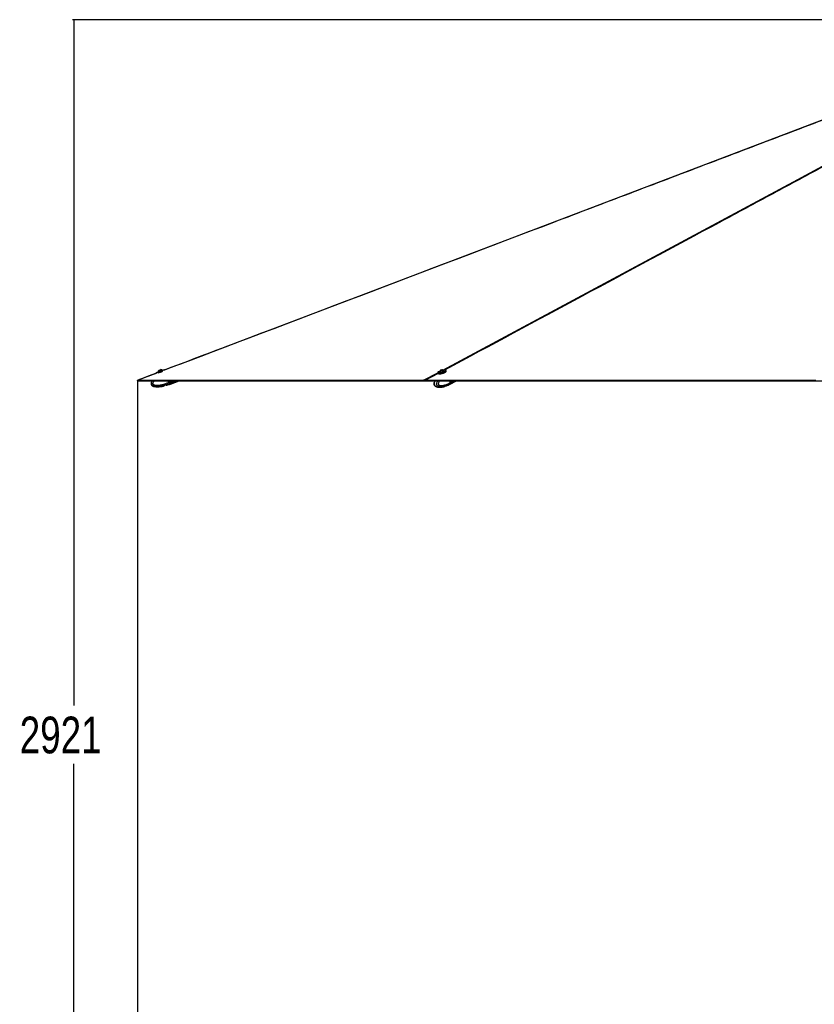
# Paper-space layout '4M DUO In Ground Anchor' of a CAD drawing. Header units: millimetres. Extents: x 20 to 26560, y 40 to 17993.
# Tile 2 of 89: x 741 to 3986, y 4101 to 8122. Entities that reach past the tile are written whole.
import ezdxf

# ---------------------------------------------------------------- set-up
doc = ezdxf.new("R2010")
doc.units = ezdxf.units.MM
doc.layers.add('COMPONENT_GEOMETRY', color=7, linetype='Continuous')
doc.styles.add('SLDTEXTSTYLE0', font='TXT', dxfattribs={"width": 0.75})
doc.dimstyles.new('SLDDIMSTYLE0', dxfattribs={"dimtxt": 150, "dimasz": 6.604, "dimexe": 0, "dimexo": 0.0625, "dimgap": 37.5, "dimtad": 0, "dimtih": 1, "dimtoh": 1, "dimdec": 0, "dimlfac": 0.5, "dimrnd": 1e-09, "dimzin": 12, "dimdsep": 46, "dimtxsty": 'SLDTEXTSTYLE0', "dimsah": 1, "dimcen": 0.09, "dimadec": 0, "dimazin": 3, "dimtfac": 1, "dimtdec": 0, "dimtofl": 0, "dimtmove": 0, "dimatfit": 3, "dimfxl": 1, "dimfrac": 2, "dimtolj": 1, "dimtzin": 12, "dimarcsym": 0})

# ---------------------------------------------------------------- blocks, each defined once
blk = doc.blocks.new('_D_17')
at = {"layer": 'COMPONENT_GEOMETRY', "color": 7, "ltscale": 2}
for p, q in [((9012.3, 8122.3), (955.9, 8122.3)), ((962.2, 8122.3), (962.2, 5320.9)), ((962.2, 2281.3), (962.2, 5082.8)), ((8897.9, 2281.3), (955.9, 2281.3))]:
    blk.add_line(p, q, dxfattribs=at)
for points in [[(962.2, 8122.3), (961.2, 8115.7), (963.2, 8115.7)], [(962.2, 2281.3), (963.2, 2287.9), (961.2, 2287.9)]]:
    blk.add_solid(points, dxfattribs=at)
at = {"layer": 'COMPONENT_GEOMETRY', "color": 7, "ltscale": 2, "insert": (740.5, 5276.1), "char_height": 150, "attachment_point": 1, "style": 'SLDTEXTSTYLE0'}
blk.add_mtext('2921', dxfattribs=at)
blk = doc.blocks.new('_D_19')
at = {"layer": 'COMPONENT_GEOMETRY', "color": 7, "ltscale": 2}
for p, q in [((1221.2, 6646.7), (1221.2, 1127)), ((9298.5, 2280.8), (9298.5, 1127)), ((1221.2, 1133.3), (5038.1, 1133.3)), ((9298.5, 1133.3), (5481.5, 1133.3))]:
    blk.add_line(p, q, dxfattribs=at)
for points in [[(1221.2, 1133.3), (1227.8, 1132.3), (1227.8, 1134.3)], [(9298.5, 1133.3), (9291.9, 1134.3), (9291.9, 1132.3)]]:
    blk.add_solid(points, dxfattribs=at)
at = {"layer": 'COMPONENT_GEOMETRY', "color": 7, "ltscale": 2, "insert": (5038.1, 1207.6), "char_height": 150, "attachment_point": 1, "style": 'SLDTEXTSTYLE0'}
blk.add_mtext('4039', dxfattribs=at)

psp = doc.layouts.new('4M DUO In Ground Anchor')

# ---------------------------------------------------------------- linework, layer by layer
at = {"color": 8, "linetype": 'Continuous', "lineweight": 25, "ltscale": 2}
for p, q in [((1300.18, 6678.8), (1223.33, 6649.61)), ((2390.43, 6649.61), (2447.94, 6680.5)), ((2449.49, 6677.1), (2398.32, 6649.61)), ((1352.25, 6642.2), (1350.22, 6647.65)), ((1352.81, 6642.41), (1366.88, 6647.65)), ((1354.54, 6637.79), (1380.97, 6647.65)), ((2501.4, 6640.82), (2499.6, 6647.65)), ((2501.19, 6636.42), (2522.46, 6647.65)), ((2501.79, 6641.03), (2514.33, 6647.65))]:
    psp.add_line(p, q, dxfattribs=at)
at = {"color": 7, "linetype": 'Continuous', "lineweight": 25, "ltscale": 2}
for p, q in [((1298.64, 6680.34), (1299.19, 6678.86)), ((1305.84, 6683.92), (1305.99, 6683.51)), ((1323.79, 6690.15), (1323.64, 6690.57)), ((1331.91, 6691.29), (1331.43, 6692.57)), ((2447.57, 6680.63), (2448.1, 6678.61)), ((2455.09, 6683.45), (2455.2, 6683.04)), ((2459.83, 6689.32), (2460.86, 6690.41)), ((2462.08, 6689.22), (2459.83, 6689.32)), ((2460.86, 6690.41), (2464.14, 6691.41)), ((2461.16, 6689.26), (2460.86, 6690.41)), ((2465.36, 6690.21), (2462.08, 6689.22)), ((2464.14, 6691.41), (2466.39, 6691.31)), ((2464.52, 6689.96), (2464.14, 6691.41)), ((2466.39, 6691.31), (2465.36, 6690.21)), ((2473.58, 6687.88), (2473.47, 6688.29)), ((2482.2, 6686.55), (2481.41, 6689.54)), ((1221.8, 6647.65), (2393.3, 6647.65)), ((1349.06, 6641.01), (1346.59, 6647.65)), ((1349.06, 6641.01), (1349.07, 6641.01)), ((1349.07, 6641.01), (1352.25, 6642.2)), ((1350.96, 6636.46), (1350.79, 6636.38)), ((1352.81, 6642.41), (1350.86, 6647.65)), ((1353.97, 6637.58), (1350.96, 6636.46)), ((1355.9, 6634.14), (1392.12, 6647.65)), ((2393.3, 6647.65), (2393.29, 6647.65)), ((2393.3, 6647.65), (5221.54, 6647.65)), ((2435.01, 6647.65), (2393.3, 6647.65)), ((2499.14, 6639.64), (2497.03, 6647.65)), ((2498.15, 6633.92), (2524.16, 6647.65)), ((2498.66, 6635.09), (2498.53, 6635.01)), ((2500.79, 6636.21), (2498.66, 6635.09)), ((2499.14, 6639.64), (2501.4, 6640.82)), ((2499.14, 6639.64), (2499.14, 6639.64)), ((2501.55, 6640.98), (2499.79, 6647.65)), ((2501.79, 6641.03), (2500.05, 6647.65)), ((3295.02, 6647.65), (3290.2, 6647.65)), ((3496.42, 6647.65), (3492.62, 6647.65)), ((1331.09, 6627.38), (1328.5, 6625.75)), ((1339.25, 6630.13), (1333.44, 6628.53)), ((1345.15, 6630.34), (1341.93, 6630.37)), ((1345.46, 6630.57), (1352.15, 6632.74)), ((1352.15, 6632.74), (1355.34, 6633.93)), ((2439.86, 6624.78), (2439.13, 6625.1)), ((2441.14, 6624.21), (2439.86, 6624.78)), ((2480.56, 6626.01), (2478.1, 6625.28)), ((2487.39, 6628.76), (2483.28, 6627.16)), ((2488.02, 6629.02), (2495.4, 6632.47)), ((2488.03, 6629), (2488.23, 6629)), ((2488.27, 6629.02), (2488.23, 6629)), ((2495.5, 6632.52), (2497.76, 6633.71))]:
    psp.add_line(p, q, dxfattribs=at)
at = {"color": 7, "linetype": 'Continuous', "lineweight": 25, "ltscale": 2, "flags": 128}
for points in [[(4692.62, 7968), (4444.32, 7873.65), (3985.61, 7699.38), (3166.49, 7388.21), (2123.96, 6992.17), (1665.24, 6817.92), (1640.01, 6808.33), (1614.78, 6798.75), (1589.57, 6789.17), (1564.93, 6779.81), (1541.1, 6770.76), (1518.1, 6762.02), (1495.92, 6753.6), (1474.08, 6745.3), (1459.11, 6739.61), (1441.92, 6733.08), (1422.5, 6725.71), (1400.86, 6717.49), (1377, 6708.42), (1350.92, 6698.51), (1331.91, 6691.29)], [(1299.19, 6678.86), (1295.68, 6677.53), (1265.1, 6665.91), (1232.54, 6653.55), (1221.17, 6649.23)], [(1298.87, 6680.85), (1299.06, 6680.92), (1299.87, 6681.23), (1301.3, 6681.76), (1303.28, 6682.5), (1305.74, 6683.42), (1308.57, 6684.47), (1311.67, 6685.63), (1314.89, 6686.83)], [(1305.84, 6683.92), (1306, 6683.98), (1306.78, 6684.28), (1308.15, 6684.79), (1310.01, 6685.48), (1312.22, 6686.31), (1314.62, 6687.2), (1317.03, 6688.1), (1319.26, 6688.93), (1321.16, 6689.64), (1322.59, 6690.17), (1323.43, 6690.49), (1323.64, 6690.57)], [(1308.63, 6690.03), (1308.84, 6690.11), (1309.69, 6690.42), (1311.05, 6690.93), (1312.72, 6691.55), (1314.44, 6692.19), (1315.96, 6692.76), (1317.04, 6693.16), (1317.52, 6693.34), (1317.53, 6693.35)], [(1314.89, 6686.83), (1318.12, 6688.03), (1321.21, 6689.19), (1324.05, 6690.25), (1326.51, 6691.16), (1328.49, 6691.9), (1329.92, 6692.44), (1330.73, 6692.74), (1330.91, 6692.81)], [(2476.86, 6685.07), (2474.27, 6683.84), (2471.29, 6682.66), (2468.02, 6681.57), (2464.61, 6680.64), (2461.19, 6679.88), (2457.91, 6679.34), (2454.9, 6679.03), (2452.28, 6678.97), (2450.16, 6679.16), (2448.63, 6679.59), (2447.74, 6680.25), (2447.57, 6680.63)], [(2456.71, 6687.45), (2456.24, 6687.26), (2453.51, 6686.08), (2451.21, 6684.87), (2449.46, 6683.68), (2448.32, 6682.57), (2447.83, 6681.57), (2447.99, 6680.79)], [(2455.09, 6683.77), (2455.24, 6683.19), (2456.04, 6682.76), (2457.46, 6682.56)], [(2457.46, 6682.56), (2459.38, 6682.61), (2461.66, 6682.9), (2464.14, 6683.41), (2466.63, 6684.1), (2468.95, 6684.93), (2470.91, 6685.82), (2472.39, 6686.72), (2473.26, 6687.56), (2473.47, 6688.27), (2473.31, 6688.57)], [(2459.7, 6688.66), (2461.14, 6688.73), (2462.88, 6689.04), (2464.66, 6689.55), (2466.2, 6690.17), (2467.27, 6690.82), (2467.71, 6691.39), (2467.44, 6691.79), (2466.52, 6691.97), (2465.08, 6691.9), (2463.34, 6691.58), (2461.56, 6691.08), (2460.02, 6690.45), (2458.95, 6689.81), (2458.51, 6689.24), (2458.78, 6688.84), (2459.7, 6688.66)], [(2480.96, 6689.52), (2480.93, 6689.79), (2480.4, 6690.53), (2479.21, 6691.06), (2477.42, 6691.37), (2475.09, 6691.43), (2472.33, 6691.25), (2470.09, 6690.97)], [(2481.41, 6689.54), (2481.42, 6689.51), (2481.27, 6688.57), (2480.43, 6687.49), (2478.94, 6686.3), (2476.86, 6685.07)], [(2477.65, 6682.07), (2479.73, 6683.3), (2481.22, 6684.49), (2482.06, 6685.57), (2482.21, 6686.51), (2482.2, 6686.55)], [(1223.33, 6649.61), (1224.93, 6649.61), (1231.36, 6649.61), (1234.58, 6649.61), (1241, 6649.61), (1244.22, 6649.61), (1250.64, 6649.61), (1253.86, 6649.61), (1260.29, 6649.61), (1263.5, 6649.61), (1266.71, 6649.61), (1273.14, 6649.61), (1276.36, 6649.61), (1282.78, 6649.61), (1286, 6649.61), (1292.42, 6649.61), (1295.64, 6649.61), (1298.85, 6649.61), (1305.28, 6649.61), (1308.49, 6649.61), (1314.92, 6649.61), (1318.14, 6649.61), (1324.56, 6649.61), (1327.78, 6649.61), (1334.2, 6649.61), (1337.42, 6649.61), (1340.63, 6649.61), (1347.06, 6649.61), (1350.27, 6649.61), (1356.7, 6649.61), (1359.91, 6649.61), (1366.34, 6649.61), (1369.56, 6649.61), (1375.98, 6649.61), (1379.2, 6649.61), (1382.41, 6649.61), (1388.84, 6649.61), (1392.05, 6649.61), (1398.48, 6649.61), (1401.69, 6649.61), (1408.12, 6649.61), (1411.34, 6649.61), (1417.76, 6649.61), (1420.98, 6649.61), (1424.19, 6649.61), (1430.62, 6649.61), (1433.83, 6649.61), (1440.26, 6649.61), (1443.47, 6649.61), (1449.9, 6649.61), (1453.12, 6649.61), (1456.33, 6649.61), (1462.76, 6649.61), (1465.97, 6649.61), (1472.4, 6649.61), (1475.61, 6649.61), (1482.04, 6649.61), (1485.25, 6649.61), (1491.68, 6649.61), (1494.89, 6649.61), (1498.11, 6649.61), (1504.54, 6649.61), (1507.75, 6649.61), (1514.18, 6649.61), (1517.39, 6649.61), (1523.82, 6649.61), (1527.03, 6649.61), (1533.46, 6649.61), (1536.67, 6649.61), (1539.89, 6649.61), (1546.32, 6649.61), (1549.53, 6649.61), (1555.96, 6649.61), (1559.17, 6649.61), (1565.6, 6649.61), (1568.81, 6649.61), (1575.24, 6649.61), (1578.45, 6649.61), (1581.67, 6649.61), (1588.09, 6649.61), (1591.31, 6649.61), (1597.74, 6649.61), (1600.95, 6649.61), (1607.38, 6649.61), (1610.59, 6649.61), (1613.81, 6649.61), (1620.23, 6649.61), (1623.45, 6649.61), (1629.87, 6649.61), (1633.09, 6649.61), (1639.52, 6649.61), (1642.73, 6649.61), (1649.16, 6649.61), (1652.37, 6649.61), (1655.58, 6649.61), (1662.01, 6649.61), (1665.23, 6649.61), (1671.65, 6649.61), (1674.87, 6649.61), (1681.3, 6649.61), (1684.51, 6649.61), (1690.94, 6649.61), (1694.15, 6649.61), (1697.36, 6649.61), (1703.79, 6649.61), (1707.01, 6649.61), (1713.43, 6649.61), (1716.65, 6649.61), (1723.07, 6649.61), (1726.29, 6649.61), (1732.72, 6649.61), (1735.93, 6649.61), (1739.14, 6649.61), (1745.57, 6649.61), (1748.78, 6649.61), (1755.21, 6649.61), (1758.43, 6649.61), (1764.85, 6649.61), (1768.07, 6649.61), (1771.28, 6649.61), (1777.71, 6649.61), (1780.92, 6649.61), (1787.35, 6649.61), (1790.56, 6649.61), (1796.99, 6649.61), (1800.21, 6649.61), (1806.63, 6649.61), (1809.85, 6649.61), (1813.06, 6649.61), (1819.49, 6649.61), (1822.7, 6649.61), (1829.13, 6649.61), (1832.34, 6649.61), (1838.77, 6649.61), (1841.98, 6649.61), (1848.41, 6649.61), (1851.63, 6649.61), (1854.84, 6649.61), (1861.27, 6649.61), (1864.48, 6649.61), (1870.91, 6649.61), (1874.12, 6649.61), (1880.55, 6649.61), (1883.76, 6649.61), (1890.19, 6649.61), (1893.41, 6649.61), (1896.62, 6649.61), (1903.05, 6649.61), (1906.26, 6649.61), (1912.69, 6649.61), (1915.9, 6649.61), (1922.33, 6649.61), (1925.54, 6649.61), (1928.76, 6649.61), (1935.18, 6649.61), (1938.4, 6649.61), (1944.83, 6649.61), (1948.04, 6649.61), (1954.47, 6649.61), (1957.68, 6649.61), (1964.11, 6649.61), (1967.32, 6649.61), (1970.54, 6649.61), (1976.96, 6649.61), (1980.18, 6649.61), (1986.6, 6649.61), (1989.82, 6649.61), (1996.25, 6649.61), (1999.46, 6649.61), (2005.89, 6649.61), (2009.1, 6649.61), (2012.32, 6649.61), (2018.74, 6649.61), (2021.96, 6649.61), (2028.38, 6649.61), (2031.6, 6649.61), (2038.03, 6649.61), (2041.24, 6649.61), (2047.67, 6649.61), (2050.88, 6649.61), (2054.09, 6649.61), (2060.52, 6649.61), (2063.74, 6649.61), (2070.16, 6649.61), (2073.38, 6649.61), (2079.8, 6649.61), (2083.02, 6649.61), (2086.23, 6649.61), (2092.66, 6649.61), (2095.87, 6649.61), (2102.3, 6649.61), (2105.51, 6649.61), (2111.94, 6649.61), (2115.16, 6649.61), (2121.58, 6649.61), (2124.8, 6649.61), (2128.01, 6649.61), (2134.44, 6649.61), (2137.65, 6649.61), (2144.08, 6649.61), (2147.29, 6649.61), (2153.72, 6649.61), (2156.93, 6649.61), (2163.36, 6649.61), (2166.58, 6649.61), (2169.79, 6649.61), (2176.22, 6649.61), (2179.43, 6649.61), (2185.86, 6649.61), (2189.07, 6649.61), (2195.5, 6649.61), (2198.71, 6649.61), (2205.14, 6649.61), (2208.35, 6649.61), (2211.57, 6649.61), (2218, 6649.61), (2221.21, 6649.61), (2227.64, 6649.61), (2230.85, 6649.61), (2237.28, 6649.61), (2240.49, 6649.61), (2243.71, 6649.61), (2250.13, 6649.61), (2253.35, 6649.61), (2259.77, 6649.61), (2262.99, 6649.61), (2269.42, 6649.61), (2272.63, 6649.61), (2279.06, 6649.61), (2282.27, 6649.61), (2285.49, 6649.61), (2291.91, 6649.61), (2295.13, 6649.61), (2301.55, 6649.61), (2304.77, 6649.61), (2311.2, 6649.61), (2314.41, 6649.61), (2320.84, 6649.61), (2324.05, 6649.61), (2327.26, 6649.61), (2333.69, 6649.61), (2336.91, 6649.61), (2343.33, 6649.61), (2346.55, 6649.61), (2352.97, 6649.61), (2356.19, 6649.61), (2362.61, 6649.61), (2365.83, 6649.61), (2369.04, 6649.61), (2375.47, 6649.61), (2378.68, 6649.61), (2384.56, 6649.61), (2390.43, 6649.61)], [(1281.57, 6647.65), (1281.2, 6647.18), (1279.15, 6643.83), (1277.92, 6641.01), (1277.14, 6637.66), (1277.14, 6634.93), (1277.7, 6632.67), (1279, 6630.29), (1281.94, 6627.46), (1284.33, 6626.05), (1287.52, 6624.74), (1291.65, 6623.66), (1296.84, 6622.91), (1303.19, 6622.63), (1310.76, 6622.95), (1322.75, 6624.55), (1328.13, 6625.78), (1328.13, 6625.78)], [(1352.81, 6642.41), (1352.8, 6642.4), (1352.77, 6642.39), (1352.72, 6642.37), (1352.65, 6642.34), (1352.56, 6642.31), (1352.47, 6642.28), (1352.36, 6642.24), (1352.25, 6642.2)], [(1353.97, 6637.58), (1353.82, 6638), (1353.64, 6638.48), (1353.44, 6639.01), (1353.22, 6639.59), (1352.99, 6640.21), (1352.75, 6640.86), (1352.5, 6641.52), (1352.25, 6642.2)], [(1354.54, 6637.79), (1354.38, 6638.21), (1354.2, 6638.69), (1354, 6639.22), (1353.78, 6639.8), (1353.55, 6640.42), (1353.31, 6641.07), (1353.07, 6641.73), (1352.81, 6642.41)], [(1355.9, 6634.14), (1355.81, 6634.37), (1355.55, 6635.07), (1355.12, 6636.22), (1354.54, 6637.79)], [(2398.32, 6649.61), (2402.2, 6649.61), (2417.72, 6649.61), (2425.48, 6649.61), (2441, 6649.61), (2448.75, 6649.61), (2464.27, 6649.61), (2472.03, 6649.61), (2487.55, 6649.61), (2495.31, 6649.61), (2503.07, 6649.61), (2518.58, 6649.61), (2526.34, 6649.61), (2541.86, 6649.61), (2549.62, 6649.61), (2565.14, 6649.61), (2572.9, 6649.61), (2580.65, 6649.61), (2596.17, 6649.61), (2603.93, 6649.61), (2619.45, 6649.61), (2627.21, 6649.61), (2642.72, 6649.61), (2650.48, 6649.61), (2666, 6649.61), (2673.76, 6649.61), (2681.52, 6649.61), (2697.04, 6649.61), (2704.79, 6649.61), (2720.31, 6649.61), (2728.07, 6649.61), (2743.59, 6649.61), (2751.35, 6649.61), (2766.86, 6649.61), (2774.62, 6649.61), (2782.38, 6649.61), (2797.9, 6649.61), (2805.66, 6649.61), (2821.18, 6649.61), (2828.93, 6649.61), (2844.45, 6649.61), (2852.21, 6649.61), (2867.73, 6649.61), (2875.49, 6649.61), (2883.25, 6649.61), (2898.76, 6649.61), (2906.52, 6649.61), (2922.04, 6649.61), (2929.8, 6649.61), (2945.32, 6649.61), (2953.08, 6649.61), (2960.83, 6649.61), (2976.35, 6649.61), (2984.11, 6649.61), (2999.63, 6649.61), (3007.39, 6649.61), (3022.9, 6649.61), (3030.66, 6649.61), (3046.18, 6649.61), (3053.94, 6649.61), (3061.7, 6649.61), (3077.22, 6649.61), (3084.97, 6649.61), (3100.49, 6649.61), (3108.25, 6649.61), (3123.77, 6649.61), (3131.53, 6649.61), (3147.04, 6649.61), (3154.8, 6649.61), (3162.56, 6649.61), (3178.08, 6649.61), (3185.84, 6649.61), (3201.36, 6649.61), (3209.11, 6649.61), (3224.63, 6649.61), (3232.39, 6649.61), (3247.91, 6649.61), (3255.67, 6649.61), (3263.43, 6649.61), (3278.94, 6649.61), (3286.7, 6649.61), (3302.22, 6649.61), (3309.98, 6649.61), (3325.5, 6649.61), (3333.26, 6649.61), (3341.01, 6649.61), (3356.53, 6649.61), (3364.29, 6649.61), (3379.81, 6649.61), (3387.57, 6649.61), (3403.08, 6649.61), (3410.84, 6649.61), (3426.36, 6649.61), (3434.12, 6649.61), (3441.88, 6649.61), (3457.4, 6649.61), (3465.15, 6649.61), (3480.67, 6649.61), (3488.43, 6649.61), (3503.95, 6649.61), (3511.71, 6649.61), (3527.22, 6649.61), (3534.98, 6649.61), (3542.74, 6649.61), (3558.26, 6649.61), (3566.02, 6649.61), (3581.54, 6649.61), (3589.29, 6649.61), (3604.81, 6649.61), (3612.57, 6649.61), (3628.09, 6649.61), (3635.85, 6649.61), (3643.61, 6649.61), (3659.12, 6649.61), (3666.88, 6649.61), (3682.4, 6649.61), (3690.16, 6649.61), (3705.68, 6649.61), (3713.44, 6649.61), (3721.19, 6649.61), (3736.71, 6649.61), (3744.47, 6649.61), (3759.99, 6649.61), (3767.75, 6649.61), (3783.26, 6649.61), (3791.02, 6649.61), (3806.54, 6649.61), (3814.3, 6649.61), (3822.06, 6649.61), (3837.58, 6649.61), (3845.33, 6649.61), (3860.85, 6649.61), (3868.61, 6649.61), (3884.13, 6649.61), (3891.89, 6649.61), (3907.4, 6649.61), (3915.16, 6649.61), (3922.92, 6649.61), (3938.44, 6649.61), (3946.2, 6649.61), (3961.72, 6649.61), (3969.47, 6649.61), (3984.99, 6649.61), (3992.75, 6649.61)], [(2497.76, 6633.71), (2499.19, 6634.65), (2500.79, 6636.21)], [(2498.15, 6633.92), (2499.59, 6634.86), (2501.19, 6636.42)], [(2495.5, 6632.52), (2495.07, 6632.31), (2494.88, 6632.22)]]:
    psp.add_lwpolyline(points, dxfattribs=at)
at = {"color": 8, "linetype": 'Continuous', "lineweight": 25, "ltscale": 2, "flags": 128}
for points in [[(2468.29, 6691.43), (3918.21, 7470.36), (4118.28, 7577.84), (4318.36, 7685.33), (4518.46, 7792.82), (4718.57, 7900.32), (4830.54, 7960.47)], [(1315.03, 6686.46), (1311.73, 6685.22), (1308.57, 6684.04), (1305.67, 6682.96), (1303.15, 6682.02), (1301.12, 6681.26), (1299.66, 6680.72), (1298.83, 6680.41), (1298.64, 6680.34)], [(1306.49, 6679.85), (1306.78, 6679.96), (1309.69, 6681.05), (1312.85, 6682.23), (1316.15, 6683.46)], [(1331.43, 6692.57), (1331.24, 6692.5), (1330.41, 6692.19), (1328.95, 6691.65), (1326.92, 6690.89), (1324.4, 6689.95), (1321.5, 6688.87), (1318.33, 6687.69), (1315.03, 6686.46)], [(1316.15, 6683.46), (1319.45, 6684.69), (1322.62, 6685.87), (1324.71, 6686.65)], [(2447.99, 6680.79), (2448.03, 6680.74), (2448.89, 6680.09), (2450.39, 6679.67), (2452.46, 6679.48), (2455.02, 6679.54), (2457.96, 6679.84), (2461.17, 6680.37), (2464.51, 6681.11), (2467.84, 6682.03), (2471.03, 6683.09), (2473.95, 6684.24), (2476.48, 6685.44)], [(1352.15, 6632.74), (1352.06, 6632.97), (1351.8, 6633.67), (1351.38, 6634.82), (1350.79, 6636.38)], [(1355.34, 6633.93), (1355.25, 6634.16), (1354.99, 6634.86), (1354.56, 6636.01), (1353.97, 6637.58)], [(2495.41, 6632.47), (2496.93, 6633.45), (2498.53, 6635.01)], [(2501.55, 6640.98), (2501.55, 6640.97), (2501.55, 6640.94), (2501.52, 6640.9), (2501.47, 6640.87), (2501.4, 6640.82)]]:
    psp.add_lwpolyline(points, dxfattribs=at)
at = {"color": 7, "linetype": 'Continuous', "lineweight": 25, "ltscale": 4}
for centre, radius, start, end in [((1299.01, 6680.48), 0.4, 110.4599, 200.4599), ((1316.41, 6682.78), 10.63, 137.00077, 173.79828), ((1316.41, 6682.78), 10.63, 47.12152, 83.91903), ((1331.05, 6692.43), 0.4, 20.4599, 110.4599), ((2452.61, 6731.06), 55.02, 269.19869, 297.07893), ((2451.87, 6733.25), 57.56, 272.1132, 296.41114), ((2465.46, 6681.4), 10.63, 127.32519, 167.16889), ((2465.46, 6681.4), 10.63, 42.35463, 82.19833), ((2472.73, 6692.34), 11.65, 294.0048, 318.8565), ((1353.83, 6638.12), 0.554, 285.39204, 14.27119), ((2496.44, 6639.13), 5.24, 326.21996, 18.8843), ((2496.84, 6639.34), 5.24, 326.21996, 18.8843), ((1355.13, 6634.49), 0.6, 290.4599, 20.4599)]:
    psp.add_arc(centre, radius, start, end, dxfattribs=at)
at = {"color": 8, "linetype": 'Continuous', "lineweight": 25, "ltscale": 4}
psp.add_arc((2474.43, 6692.2), 7.06, 286.88946, 337.728, dxfattribs=at)
at = {"color": 8, "linetype": 'Continuous', "lineweight": 25, "ltscale": 2}
for points, knots in [([(4693.35, 7967.9), (4616.94, 7938.86), (4437.66, 7870.71), (4155.49, 7763.5), (3846.84, 7646.24), (3538.2, 7528.99), (3229.55, 7411.73), (2493.88, 7132.26), (1861.1, 6891.88), (1331.2, 6690.59)], [0, 0, 0, 0, 0.0681806, 0.1599808, 0.2517809, 0.3435811, 0.4353814, 0.5271816, 1, 1, 1, 1]), ([(4842.58, 7962.97), (4791.64, 7935.57), (4668.01, 7869.07), (4471.57, 7763.5), (4253.36, 7646.24), (4035.13, 7528.99), (3816.9, 7411.73), (3297.21, 7132.52), (2850.26, 6892.4), (2476.05, 6691.37)], [0, 0, 0, 0, 0.06461381, 0.15682586, 0.24903788, 0.34125, 0.43346213, 0.52567423, 1, 1, 1, 1]), ([(1350.79, 6636.38), (1350.79, 6636.38), (1350.79, 6632.06), (1334.8, 6632.57), (1324.04, 6626.55), (1310.48, 6624.75), (1300.05, 6624.07), (1292.2, 6624.74), (1285.96, 6626.51), (1282.19, 6628.49), (1279.95, 6630.85), (1278.72, 6633.04), (1278.08, 6635.64), (1278.53, 6639.55), (1280.31, 6643.72), (1282.38, 6646.36), (1283.39, 6647.65)], [0, 0, 0, 0, 0.0000013, 0.1404018, 0.3300935, 0.4662625, 0.5649095, 0.6720066, 0.7184177, 0.7745732, 0.8073758, 0.8216335, 0.8556794, 0.8916637, 0.9470342, 1, 1, 1, 1]), ([(1290.66, 6647.65), (1289.85, 6646.86), (1287.75, 6644.81), (1285.32, 6641.44), (1283.81, 6638.19), (1283.49, 6636.05), (1283.74, 6634.96), (1284.24, 6634.09), (1285.53, 6632.81), (1288.06, 6631.56), (1293.11, 6630.12), (1300.07, 6629.54), (1309.86, 6630.03), (1322.22, 6632.04), (1335.76, 6635.72), (1345.04, 6639.41), (1349.06, 6641.01)], [0, 0, 0, 0, 0.040791, 0.1055878, 0.148573, 0.1686713, 0.1821039, 0.1877433, 0.2046287, 0.2463363, 0.2877811, 0.3935602, 0.4958527, 0.6403094, 0.8440282, 1, 1, 1, 1]), ([(2439.13, 6625.1), (2439.07, 6625.13), (2437.9, 6625.64), (2436.19, 6627.15), (2434.64, 6629.47), (2433.77, 6631.67), (2433.32, 6634.26), (2433.58, 6638.18), (2434.88, 6642.69), (2436.29, 6645.98), (2437.29, 6647.56), (2437.34, 6647.65)], [0, 0, 0, 0, 0.010015, 0.1951382, 0.3032723, 0.3502756, 0.4625095, 0.5811374, 0.7636598, 0.9859396, 1, 1, 1, 1]), ([(2498.53, 6635.01), (2498.53, 6635.01), (2494.19, 6635.01), (2489.01, 6628.42), (2477.39, 6625.76), (2467.71, 6623.27), (2459.66, 6622.72), (2453.75, 6623.35), (2449.08, 6625.13), (2446.3, 6627.1), (2444.69, 6629.46), (2443.81, 6631.65), (2443.36, 6634.25), (2443.73, 6638.17), (2445.31, 6642.66), (2447.07, 6645.95), (2448.28, 6647.53), (2448.37, 6647.65)], [0, 0, 0, 0, 0.000005, 0.1377746, 0.3239067, 0.4575227, 0.5543207, 0.6594112, 0.7049519, 0.7600561, 0.7922439, 0.8062349, 0.8396422, 0.8749527, 0.9292835, 0.9946481, 1, 1, 1, 1]), ([(2456.62, 6647.65), (2455.64, 6646.41), (2453.68, 6643.93), (2451.49, 6640.05), (2450.31, 6636.79), (2450.04, 6634.66), (2450.21, 6633.57), (2450.57, 6632.7), (2451.51, 6631.42), (2453.39, 6630.16), (2457.14, 6628.73), (2462.34, 6628.15), (2469.66, 6628.64), (2478.94, 6630.66), (2489.11, 6634.35), (2496.11, 6638.04), (2499.14, 6639.64)], [0, 0, 0, 0, 0.06268213, 0.12600311, 0.16800631, 0.18764704, 0.20077283, 0.20628247, 0.2227839, 0.26354342, 0.3040433, 0.40740189, 0.50735918, 0.64852304, 0.84759289, 1, 1, 1, 1])]:
    psp.add_open_spline(points, degree=3, knots=knots, dxfattribs=at)
at = {"color": 7, "linetype": 'Continuous', "lineweight": 25, "ltscale": 2}
for points, knots in [([(1223.33, 6649.61), (1222.8, 6649.58), (1222.05, 6649.53), (1221.37, 6649.3), (1221.17, 6649.23)], [0, 0, 0, 0, 0.70073263, 1, 1, 1, 1]), ([(1221.8, 6647.65), (1221.7, 6647.92), (1221.49, 6648.44), (1221.28, 6648.96), (1221.17, 6649.23)], [0, 0, 0, 0, 0.50002, 1, 1, 1, 1]), ([(1349.07, 6641.01), (1349.32, 6640.38), (1349.82, 6639.13), (1350.47, 6637.57), (1350.81, 6636.77), (1350.95, 6636.47), (1350.96, 6636.46)], [0, 0, 0, 0, 0.35028106, 0.70058224, 0.98591097, 1, 1, 1, 1]), ([(2392.85, 6649.23), (2392.27, 6649.37), (2391.43, 6649.58), (2390.66, 6649.6), (2390.43, 6649.61)], [0, 0, 0, 0, 0.70075411, 1, 1, 1, 1]), ([(2398.32, 6649.61), (2397.03, 6649.58), (2395.19, 6649.53), (2393.39, 6649.3), (2392.85, 6649.23)], [0, 0, 0, 0, 0.7007287, 1, 1, 1, 1]), ([(2392.85, 6649.23), (2392.92, 6648.96), (2393.07, 6648.44), (2393.22, 6647.92), (2393.3, 6647.65)], [0, 0, 0, 0, 0.500014, 1, 1, 1, 1]), ([(2436.86, 6647.65), (2436.82, 6647.59), (2436.09, 6646.41), (2435.1, 6644.19), (2433.97, 6641.23), (2433.21, 6638.59), (2432.87, 6636.02), (2432.94, 6633.53), (2433.46, 6631.23), (2434.41, 6629.25), (2435.63, 6627.74), (2437.08, 6626.36), (2438.28, 6625.46), (2439.05, 6625.1), (2439.11, 6625.07)], [0, 0, 0, 0, 0.0098498, 0.1734466, 0.2886766, 0.3873391, 0.4856812, 0.5768791, 0.6630883, 0.7468636, 0.8208605, 0.887624, 0.9908397, 1, 1, 1, 1]), ([(2499.14, 6639.64), (2499.27, 6639.01), (2499.54, 6637.76), (2499.31, 6636.2), (2498.91, 6635.4), (2498.67, 6635.1), (2498.66, 6635.09)], [0, 0, 0, 0, 0.3503086, 0.7005753, 0.9859537, 1, 1, 1, 1]), ([(2500.89, 6636.29), (2501.05, 6636.51), (2501.47, 6637.08), (2501.62, 6637.84), (2501.71, 6638.3)], [0, 0, 0, 0, 0.3893732, 1, 1, 1, 1]), ([(2501.71, 6638.3), (2501.73, 6638.36), (2501.9, 6638.92), (2501.8, 6639.87), (2501.61, 6640.72), (2501.55, 6640.98)], [0, 0, 0, 0, 0.0717341, 0.7239208, 1, 1, 1, 1]), ([(3922.45, 6647.65), (3922.28, 6647.65), (3921.75, 6647.65), (3921.23, 6647.65), (3920.87, 6647.65)], [0, 0, 0, 0, 0.3175562, 1, 1, 1, 1]), ([(1328.16, 6625.63), (1328.15, 6625.63), (1328.12, 6625.62), (1328.34, 6625.7), (1328.5, 6625.75)], [0, 0, 0, 0, 0.2889975, 1, 1, 1, 1]), ([(1331.09, 6627.38), (1331.25, 6627.52), (1331.56, 6627.78), (1332.35, 6628.18), (1333.02, 6628.42), (1333.39, 6628.52), (1333.44, 6628.53)], [0, 0, 0, 0, 0.31952499, 0.63963937, 0.94704475, 1, 1, 1, 1]), ([(1339.25, 6630.13), (1339.57, 6630.21), (1340.21, 6630.37), (1341.11, 6630.45), (1341.66, 6630.42), (1341.89, 6630.38), (1341.93, 6630.37)], [0, 0, 0, 0, 0.3056247, 0.6108176, 0.930643, 1, 1, 1, 1]), ([(1345.15, 6630.34), (1345.3, 6630.37), (1345.54, 6630.42), (1345.52, 6630.41), (1345.51, 6630.41)], [0, 0, 0, 0, 0.6381349, 1, 1, 1, 1]), ([(2439.9, 6624.85), (2440.7, 6624.4), (2442.53, 6623.38), (2445.21, 6622.61), (2448.6, 6621.81), (2452.75, 6621.28), (2457.8, 6621.2), (2463.35, 6621.64), (2469.62, 6622.73), (2474.7, 6623.93), (2477.63, 6625), (2478.13, 6625.19)], [0, 0, 0, 0, 0.0614052, 0.1391348, 0.1904465, 0.3064557, 0.4430184, 0.5747442, 0.7444393, 0.9566662, 1, 1, 1, 1]), ([(2480.56, 6626.01), (2480.86, 6626.14), (2481.47, 6626.41), (2482.39, 6626.81), (2482.98, 6627.05), (2483.24, 6627.14), (2483.28, 6627.16)], [0, 0, 0, 0, 0.3195006, 0.6396072, 0.947046, 1, 1, 1, 1]), ([(2487.39, 6628.76), (2487.59, 6628.84), (2487.99, 6629), (2488.28, 6629.08), (2488.26, 6629.05), (2488.26, 6629.04)], [0, 0, 0, 0, 0.3931476, 0.7854688, 1, 1, 1, 1]), ([(2488.03, 6629), (2488.01, 6628.99), (2487.91, 6628.97), (2487.63, 6628.86), (2487.39, 6628.76)], [0, 0, 0, 0, 0.1543681, 1, 1, 1, 1])]:
    psp.add_open_spline(points, degree=3, knots=knots, dxfattribs=at)

# ---------------------------------------------------------------- dimensions: what is measured, and where the dimension line sits
at = {"layer": 'COMPONENT_GEOMETRY', "color": 7, "ltscale": 2}
dim = psp.add_linear_dim(base=(962.2041705, 8122.32568417), p1=(8900.46045145, 2281.32568417), p2=(9014.84439071, 8122.32568417), angle=90, dimstyle='SLDDIMSTYLE0', dxfattribs=at)
dim.commit()
dim.dimension.update_dxf_attribs({"geometry": '_D_17', "text_midpoint": (962.2041705, 5201.82568417), "dimtype": 160})
dim = psp.add_linear_dim(base=(1221.17, 1133.33), p1=(9298.46, 2283.33), p2=(1221.17, 6649.23), dimstyle='SLDDIMSTYLE0', dxfattribs=at)
dim.commit()
dim.dimension.update_dxf_attribs({"geometry": '_D_19', "text_midpoint": (5259.81, 1133.33), "dimtype": 160})

doc.saveas('drawing.dxf')
